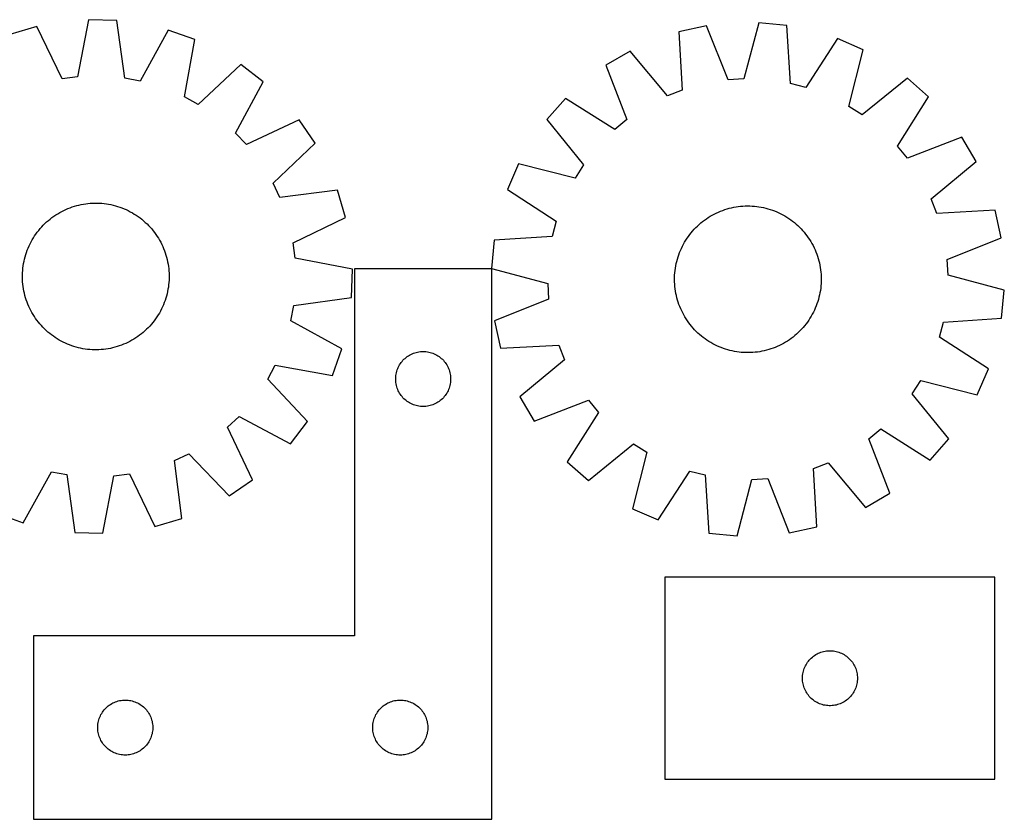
# Model space of a CAD drawing. Header units: millimetres. Extents: x 7 to 1493, y 7 to 443.
# Tile 5 of 5: x 956 to 1493, y 7 to 443. Entities that reach past the tile are written whole.
import ezdxf

# ---------------------------------------------------------------- set-up
doc = ezdxf.new("R2010")
doc.units = ezdxf.units.MM
doc.layers.add('CUT', color=7, linetype='CONTINUOUS', true_color=0x000000)

msp = doc.modelspace()

# ---------------------------------------------------------------- linework, layer by layer
at = {"layer": 'CUT'}
for p, q in [((993.828715, 442.503486), (987.837307, 411.309291)), ((1009.209091, 442.085648), (993.828715, 442.503486)), ((1013.498007, 410.612168), (1009.209091, 442.085648)), ((1359.336528, 440.879657), (1351.173634, 410.182069)), ((1374.649801, 439.384925), (1359.336528, 440.879657)), ((965.530383, 438.80616), (950.773657, 434.45075)), ((979.335225, 410.19845), (965.530383, 438.80616)), ((1037.264941, 436.857349), (1021.927237, 409.041353)), ((1051.763428, 431.707163), (1037.264941, 436.857349)), ((1330.848655, 439.174686), (1315.82297, 435.864199)), ((1315.82297, 435.864199), (1317.545673, 404.146585)), ((1342.614605, 409.66982), (1330.848655, 439.174686)), ((1376.722379, 407.688251), (1374.649801, 439.384925)), ((1046.11659, 400.448757), (1051.763428, 431.707163)), ((1402.270243, 432.203212), (1385.020793, 405.530544)), ((1416.372133, 426.049576), (1402.270243, 432.203212)), ((1289.256257, 425.439439), (1275.988978, 417.647786)), ((1309.563846, 401.014521), (1289.256257, 425.439439)), ((1408.548461, 395.263785), (1416.372133, 426.049576)), ((1076.830494, 418.065021), (1053.647855, 396.350048)), ((1089.02788, 408.686625), (1076.830494, 418.065021)), ((1275.988978, 417.647786), (1287.428648, 388.014887)), ((987.837307, 411.309291), (979.335225, 410.19845)), ((1021.927237, 409.041353), (1013.498007, 410.612168)), ((1073.998039, 380.703083), (1089.02788, 408.686625)), ((1351.173634, 410.182069), (1342.614605, 409.66982)), ((1440.421463, 410.684175), (1415.773953, 390.647333)), ((1451.93158, 400.473996), (1440.421463, 410.684175)), ((1317.545673, 404.146585), (1309.563846, 401.014521)), ((1385.020793, 405.530544), (1376.722379, 407.688251)), ((1053.647855, 396.350048), (1046.11659, 400.448757)), ((1253.943962, 399.523684), (1243.733783, 388.013568)), ((1280.805341, 382.569598), (1253.943962, 399.523684)), ((1434.977493, 373.612616), (1451.93158, 400.473996)), ((1415.773953, 390.647333), (1408.548461, 395.263785)), ((1108.652422, 387.966027), (1079.894127, 374.47769)), ((1117.354742, 375.277442), (1108.652422, 387.966027)), ((1243.733783, 388.013568), (1263.770624, 363.366058)), ((1287.428648, 388.014887), (1280.805341, 382.569598)), ((1079.894127, 374.47769), (1073.998039, 380.703083)), ((1470.055681, 378.428979), (1440.422782, 366.989309)), ((1477.847334, 365.1617), (1470.055681, 378.428979)), ((1094.413123, 353.307989), (1117.354742, 375.277442)), ((1440.422782, 366.989309), (1434.977493, 373.612616)), ((1228.368381, 363.964238), (1222.214745, 349.862347)), ((1259.154172, 356.140566), (1228.368381, 363.964238)), ((1263.770624, 363.366058), (1259.154172, 356.140566)), ((1453.422417, 344.854111), (1477.847334, 365.1617)), ((1098.096885, 345.565297), (1094.413123, 353.307989)), ((1129.615774, 349.506666), (1098.096885, 345.565297)), ((1133.971183, 334.74994), (1129.615774, 349.506666)), ((1222.214745, 349.862347), (1248.887414, 332.612897)), ((1456.55448, 336.872285), (1453.422417, 344.854111)), ((979.132806, 337.975397), (980.254477, 338.541842)), ((980.254477, 338.541842), (981.393387, 339.072776)), ((981.393387, 339.072776), (982.548413, 339.567673)), ((982.548413, 339.567673), (983.718413, 340.026046)), ((983.718413, 340.026046), (984.902234, 340.447442)), ((984.902234, 340.447442), (986.098707, 340.831445)), ((986.098707, 340.831445), (987.306652, 341.177677)), ((987.306652, 341.177677), (988.524876, 341.485796)), ((988.524876, 341.485796), (989.752177, 341.755497)), ((989.752177, 341.755497), (990.987344, 341.986514)), ((990.987344, 341.986514), (992.229158, 342.17862)), ((992.229158, 342.17862), (993.476394, 342.331625)), ((993.476394, 342.331625), (994.72782, 342.445378)), ((994.72782, 342.445378), (995.982202, 342.519766)), ((995.982202, 342.519766), (997.238301, 342.554717)), ((997.238301, 342.554717), (998.494878, 342.550195)), ((998.494878, 342.550195), (999.750693, 342.506206)), ((999.750693, 342.506206), (1001.004507, 342.422792)), ((1001.004507, 342.422792), (1002.255082, 342.300036)), ((1002.255082, 342.300036), (1003.501184, 342.138059)), ((1003.501184, 342.138059), (1004.741583, 341.937021)), ((1004.741583, 341.937021), (1005.975056, 341.697121)), ((1005.975056, 341.697121), (1007.200384, 341.418594)), ((1007.200384, 341.418594), (1008.416359, 341.101717)), ((1008.416359, 341.101717), (1009.621781, 340.746801)), ((1009.621781, 340.746801), (1010.81546, 340.354197)), ((1010.81546, 340.354197), (1011.996218, 339.924292)), ((1011.996218, 339.924292), (1013.162889, 339.457511)), ((1013.162889, 339.457511), (1014.314323, 338.954314)), ((1014.314323, 338.954314), (1015.449383, 338.415198)), ((1015.449383, 338.415198), (1016.566949, 337.840695)), ((1338.509604, 338.124985), (1339.682924, 338.574793)), ((1339.682924, 338.574793), (1340.869794, 338.987525)), ((1340.869794, 338.987525), (1342.069042, 339.362772)), ((1342.069042, 339.362772), (1343.279485, 339.700165)), ((1343.279485, 339.700165), (1344.499929, 339.99937)), ((1344.499929, 339.99937), (1345.729169, 340.260093)), ((1345.729169, 340.260093), (1346.965992, 340.482075)), ((1346.965992, 340.482075), (1348.209177, 340.665099)), ((1348.209177, 340.665099), (1349.457497, 340.808983)), ((1349.457497, 340.808983), (1350.709721, 340.913585)), ((1350.709721, 340.913585), (1351.964613, 340.978802)), ((1351.964613, 340.978802), (1353.220934, 341.00457)), ((1353.220934, 341.00457), (1354.477445, 340.990863)), ((1354.477445, 340.990863), (1355.732905, 340.937696)), ((1355.732905, 340.937696), (1356.986076, 340.845119)), ((1356.986076, 340.845119), (1358.23572, 340.713225)), ((1358.23572, 340.713225), (1359.480605, 340.542144)), ((1359.480605, 340.542144), (1360.719501, 340.332044)), ((1360.719501, 340.332044), (1361.951187, 340.083134)), ((1361.951187, 340.083134), (1363.174447, 339.795658)), ((1363.174447, 339.795658), (1364.388073, 339.4699)), ((1364.388073, 339.4699), (1365.590868, 339.106182)), ((1365.590868, 339.106182), (1366.781645, 338.704863)), ((1366.781645, 338.704863), (1367.959229, 338.266339)), ((1488.272094, 338.594987), (1456.55448, 336.872285)), ((1491.582582, 323.569302), (1488.272094, 338.594987)), ((970.908805, 332.239571), (971.854368, 333.067169)), ((971.854368, 333.067169), (972.825459, 333.864658)), ((972.825459, 333.864658), (973.821122, 334.63125)), ((973.821122, 334.63125), (974.840372, 335.366189)), ((974.840372, 335.366189), (975.882204, 336.068751)), ((975.882204, 336.068751), (976.94559, 336.738241)), ((976.94559, 336.738241), (978.02948, 337.373999)), ((978.02948, 337.373999), (979.132806, 337.975397)), ((1016.566949, 337.840695), (1017.665917, 337.231372)), ((1017.665917, 337.231372), (1018.745204, 336.58783)), ((1018.745204, 336.58783), (1019.803745, 335.910705)), ((1019.803745, 335.910705), (1020.840494, 335.200664)), ((1020.840494, 335.200664), (1021.854429, 334.458408)), ((1021.854429, 334.458408), (1022.844548, 333.684671)), ((1022.844548, 333.684671), (1023.809875, 332.880214)), ((1105.363473, 320.945098), (1133.971183, 334.74994)), ((1328.745223, 332.493194), (1329.746462, 333.252488)), ((1329.746462, 333.252488), (1330.771057, 333.979957)), ((1330.771057, 333.979957), (1331.817997, 334.674885)), ((1331.817997, 334.674885), (1332.886249, 335.336584)), ((1332.886249, 335.336584), (1333.974757, 335.964402)), ((1333.974757, 335.964402), (1335.082449, 336.557719)), ((1335.082449, 336.557719), (1336.208231, 337.11595)), ((1336.208231, 337.11595), (1337.350992, 337.638544)), ((1337.350992, 337.638544), (1338.509604, 338.124985)), ((1367.959229, 338.266339), (1369.122457, 337.791042)), ((1369.122457, 337.791042), (1370.270182, 337.279442)), ((1370.270182, 337.279442), (1371.401271, 336.732044)), ((1371.401271, 336.732044), (1372.514607, 336.149387)), ((1372.514607, 336.149387), (1373.609093, 335.532047)), ((1373.609093, 335.532047), (1374.683647, 334.880633)), ((1374.683647, 334.880633), (1375.73721, 334.195788)), ((1375.73721, 334.195788), (1376.768741, 333.478188)), ((1376.768741, 333.478188), (1377.777223, 332.728541)), ((965.821915, 326.689405), (966.595653, 327.679524)), ((966.595653, 327.679524), (967.400109, 328.644852)), ((967.400109, 328.644852), (968.23449, 329.584434)), ((968.23449, 329.584434), (969.097973, 330.497344)), ((969.097973, 330.497344), (969.989704, 331.382681)), ((969.989704, 331.382681), (970.908805, 332.239571)), ((1023.809875, 332.880214), (1024.749458, 332.045833)), ((1024.749458, 332.045833), (1025.662368, 331.18235)), ((1025.662368, 331.18235), (1026.547705, 330.290619)), ((1026.547705, 330.290619), (1027.404595, 329.371518)), ((1027.404595, 329.371518), (1028.232193, 328.425956)), ((1028.232193, 328.425956), (1029.029681, 327.454864)), ((1248.887414, 332.612897), (1246.729706, 324.314484)), ((1323.281863, 327.313186), (1324.12309, 328.246644)), ((1324.12309, 328.246644), (1324.993222, 329.153218)), ((1324.993222, 329.153218), (1325.891401, 330.032013)), ((1325.891401, 330.032013), (1326.816741, 330.882162)), ((1326.816741, 330.882162), (1327.768328, 331.702825)), ((1327.768328, 331.702825), (1328.745223, 332.493194)), ((1377.777223, 332.728541), (1378.76166, 331.947586)), ((1378.76166, 331.947586), (1379.721081, 331.136095)), ((1379.721081, 331.136095), (1380.654539, 330.294868)), ((1380.654539, 330.294868), (1381.561113, 329.424735)), ((1381.561113, 329.424735), (1382.439908, 328.526556)), ((1382.439908, 328.526556), (1383.290057, 327.601216)), ((962.439628, 321.401925), (963.048951, 322.500894)), ((963.048951, 322.500894), (963.692493, 323.580181)), ((963.692493, 323.580181), (964.369618, 324.638721)), ((964.369618, 324.638721), (965.079659, 325.67547)), ((965.079659, 325.67547), (965.821915, 326.689405)), ((1029.029681, 327.454864), (1029.796273, 326.459202)), ((1029.796273, 326.459202), (1030.531213, 325.439952)), ((1030.531213, 325.439952), (1031.233774, 324.39812)), ((1031.233774, 324.39812), (1031.903264, 323.334733)), ((1031.903264, 323.334733), (1032.539022, 322.250843)), ((1032.539022, 322.250843), (1033.140421, 321.147518)), ((1215.033032, 322.241905), (1213.5383, 306.928633)), ((1246.729706, 324.314484), (1215.033032, 322.241905)), ((1318.88591, 321.201198), (1319.537324, 322.275752)), ((1319.537324, 322.275752), (1320.222169, 323.329314)), ((1320.222169, 323.329314), (1320.939769, 324.360846)), ((1320.939769, 324.360846), (1321.689417, 325.369327)), ((1321.689417, 325.369327), (1322.470371, 326.353765)), ((1322.470371, 326.353765), (1323.281863, 327.313186)), ((1383.290057, 327.601216), (1384.110721, 326.649629)), ((1384.110721, 326.649629), (1384.901089, 325.672734)), ((1384.901089, 325.672734), (1385.660383, 324.671495)), ((1385.660383, 324.671495), (1386.387853, 323.6469)), ((1386.387853, 323.6469), (1387.08278, 322.59996)), ((1387.08278, 322.59996), (1387.744479, 321.531709)), ((1462.077715, 311.803352), (1491.582582, 323.569302)), ((960.356031, 316.831194), (960.822812, 317.997865)), ((960.822812, 317.997865), (961.326009, 319.149299)), ((961.326009, 319.149299), (961.865125, 320.284359)), ((961.865125, 320.284359), (962.439628, 321.401925)), ((1033.140421, 321.147518), (1033.706866, 320.025846)), ((1033.706866, 320.025846), (1034.237799, 318.886936)), ((1034.237799, 318.886936), (1034.732697, 317.731911)), ((1034.732697, 317.731911), (1035.191069, 316.56191)), ((1106.474315, 312.443016), (1105.363473, 320.945098)), ((1316.626915, 316.714562), (1317.138515, 317.862287)), ((1317.138515, 317.862287), (1317.685913, 318.993376)), ((1317.685913, 318.993376), (1318.26857, 320.106712)), ((1318.26857, 320.106712), (1318.88591, 321.201198)), ((1387.744479, 321.531709), (1388.372297, 320.4432)), ((1388.372297, 320.4432), (1388.965614, 319.335508)), ((1388.965614, 319.335508), (1389.523845, 318.209726)), ((1389.523845, 318.209726), (1390.046439, 317.066965)), ((1390.046439, 317.066965), (1390.53288, 315.908353)), ((958.583203, 310.810032), (958.861729, 312.035361)), ((958.861729, 312.035361), (959.178607, 313.251336)), ((959.178607, 313.251336), (959.533523, 314.456758)), ((959.533523, 314.456758), (959.926127, 315.650436)), ((959.926127, 315.650436), (960.356031, 316.831194)), ((1035.191069, 316.56191), (1035.612465, 315.378089)), ((1035.612465, 315.378089), (1035.996469, 314.181616)), ((1035.996469, 314.181616), (1036.342701, 312.973671)), ((1036.342701, 312.973671), (1036.650819, 311.755447)), ((1036.650819, 311.755447), (1036.92052, 310.528146)), ((1137.66851, 306.451608), (1106.474315, 312.443016)), ((1314.6223, 310.766552), (1314.948057, 311.980178)), ((1314.948057, 311.980178), (1315.311775, 313.182973)), ((1315.311775, 313.182973), (1315.713094, 314.37375)), ((1315.713094, 314.37375), (1316.151618, 315.551334)), ((1316.151618, 315.551334), (1316.626915, 316.714562)), ((1390.53288, 315.908353), (1390.982688, 314.735033)), ((1390.982688, 314.735033), (1391.39542, 313.548163)), ((1391.39542, 313.548163), (1391.770667, 312.348915)), ((1391.770667, 312.348915), (1392.10806, 311.138472)), ((1462.589964, 303.244323), (1462.077715, 311.803352)), ((957.857531, 305.839483), (957.980287, 307.090058)), ((957.980287, 307.090058), (958.142264, 308.33616)), ((958.142264, 308.33616), (958.343302, 309.57656)), ((958.343302, 309.57656), (958.583203, 310.810032)), ((1036.92052, 310.528146), (1037.151538, 309.292979)), ((1037.151538, 309.292979), (1037.343644, 308.051165)), ((1037.343644, 308.051165), (1037.496649, 306.803929)), ((1037.496649, 306.803929), (1037.610402, 305.552503)), ((1137.250671, 291.071232), (1137.66851, 306.451608)), ((1213.800688, 306.637026), (1138.800688, 306.637026)), ((1138.800688, 306.637026), (1138.800688, 106.637026)), ((1213.5383, 306.928633), (1244.235888, 298.765739)), ((1213.800688, 6.637026), (1213.800688, 306.637026)), ((1313.704732, 305.827825), (1313.875814, 307.072709)), ((1313.875814, 307.072709), (1314.085913, 308.311606)), ((1314.085913, 308.311606), (1314.334824, 309.543292)), ((1314.334824, 309.543292), (1314.6223, 310.766552)), ((1392.10806, 311.138472), (1392.407265, 309.918028)), ((1392.407265, 309.918028), (1392.667988, 308.688788)), ((1392.667988, 308.688788), (1392.889971, 307.451966)), ((1392.889971, 307.451966), (1393.072994, 306.208781)), ((1393.072994, 306.208781), (1393.216878, 304.96046)), ((957.725606, 302.073277), (957.730128, 303.329854)), ((957.760557, 300.817178), (957.725606, 302.073277)), ((957.730128, 303.329854), (957.774117, 304.58567)), ((957.834945, 299.562796), (957.760557, 300.817178)), ((957.774117, 304.58567), (957.857531, 305.839483)), ((1037.610402, 305.552503), (1037.68479, 304.298122)), ((1037.715219, 301.785445), (1037.67123, 300.52963)), ((1037.68479, 304.298122), (1037.719741, 303.042022)), ((1037.719741, 303.042022), (1037.715219, 301.785445)), ((1313.413387, 300.813039), (1313.427094, 302.06955)), ((1313.439155, 299.556718), (1313.413387, 300.813039)), ((1313.427094, 302.06955), (1313.480262, 303.32501)), ((1313.480262, 303.32501), (1313.572838, 304.57818)), ((1313.572838, 304.57818), (1313.704732, 305.827825)), ((1393.216878, 304.96046), (1393.32148, 303.708236)), ((1393.32148, 303.708236), (1393.386697, 302.453344)), ((1393.386697, 302.453344), (1393.412465, 301.197023)), ((1393.412465, 301.197023), (1393.398759, 299.940512)), ((1493.287552, 295.081429), (1462.589964, 303.244323)), ((957.948698, 298.31137), (957.834945, 299.562796)), ((958.101703, 297.064135), (957.948698, 298.31137)), ((958.293809, 295.822321), (958.101703, 297.064135)), ((958.524827, 294.587154), (958.293809, 295.822321)), ((1037.102045, 295.53874), (1036.862144, 294.305267)), ((1037.303083, 296.779139), (1037.102045, 295.53874)), ((1037.46506, 298.025241), (1037.303083, 296.779139)), ((1037.587816, 299.275816), (1037.46506, 298.025241)), ((1037.67123, 300.52963), (1037.587816, 299.275816)), ((1244.235888, 298.765739), (1244.748138, 290.20671)), ((1313.504372, 298.301826), (1313.439155, 299.556718)), ((1313.608974, 297.049602), (1313.504372, 298.301826)), ((1313.752858, 295.801281), (1313.608974, 297.049602)), ((1313.935882, 294.558096), (1313.752858, 295.801281)), ((1393.12112, 296.182237), (1392.950039, 294.937353)), ((1393.253014, 297.431882), (1393.12112, 296.182237)), ((1393.345591, 298.685052), (1393.253014, 297.431882)), ((1393.398759, 299.940512), (1393.345591, 298.685052)), ((958.794528, 293.359853), (958.524827, 294.587154)), ((959.102646, 292.141629), (958.794528, 293.359853)), ((959.448878, 290.933684), (959.102646, 292.141629)), ((959.832881, 289.737211), (959.448878, 290.933684)), ((1035.911824, 290.658542), (1035.51922, 289.464863)), ((1036.26674, 291.863964), (1035.911824, 290.658542)), ((1036.583618, 293.079939), (1036.26674, 291.863964)), ((1036.862144, 294.305267), (1036.583618, 293.079939)), ((1105.777191, 286.782316), (1137.250671, 291.071232)), ((1244.748138, 290.20671), (1215.243271, 278.44076)), ((1314.157864, 293.321274), (1313.935882, 294.558096)), ((1314.418587, 292.092034), (1314.157864, 293.321274)), ((1314.717792, 290.87159), (1314.418587, 292.092034)), ((1315.055185, 289.661147), (1314.717792, 290.87159)), ((1391.877795, 290.029884), (1391.514077, 288.827089)), ((1392.203553, 291.24351), (1391.877795, 290.029884)), ((1392.491029, 292.46677), (1392.203553, 291.24351)), ((1392.739939, 293.698456), (1392.491029, 292.46677)), ((1392.950039, 294.937353), (1392.739939, 293.698456)), ((1491.792821, 279.768157), (1493.287552, 295.081429)), ((960.254277, 288.55339), (959.832881, 289.737211)), ((960.71265, 287.383389), (960.254277, 288.55339)), ((961.207548, 286.228364), (960.71265, 287.383389)), ((961.738481, 285.089453), (961.207548, 286.228364)), ((962.304926, 283.967782), (961.738481, 285.089453)), ((1033.580222, 284.830941), (1033.005719, 283.713375)), ((1034.119338, 285.966), (1033.580222, 284.830941)), ((1034.622534, 287.117434), (1034.119338, 285.966)), ((1035.089315, 288.284106), (1034.622534, 287.117434)), ((1035.51922, 289.464863), (1035.089315, 288.284106)), ((1104.206377, 278.353086), (1105.777191, 286.782316)), ((1315.430432, 288.461899), (1315.055185, 289.661147)), ((1315.843164, 287.275029), (1315.430432, 288.461899)), ((1316.292972, 286.101709), (1315.843164, 287.275029)), ((1316.779413, 284.943097), (1316.292972, 286.101709)), ((1317.302007, 283.800336), (1316.779413, 284.943097)), ((1390.198937, 285.2955), (1389.687338, 284.147775)), ((1390.674234, 286.458728), (1390.198937, 285.2955)), ((1391.112758, 287.636312), (1390.674234, 286.458728)), ((1391.514077, 288.827089), (1391.112758, 287.636312)), ((962.906325, 282.864457), (962.304926, 283.967782)), ((963.542082, 281.780566), (962.906325, 282.864457)), ((964.211572, 280.71718), (963.542082, 281.780566)), ((964.914134, 279.675348), (964.211572, 280.71718)), ((965.649073, 278.656098), (964.914134, 279.675348)), ((1030.365688, 279.439829), (1029.623432, 278.425895)), ((1031.075729, 280.476578), (1030.365688, 279.439829)), ((1031.752854, 281.535119), (1031.075729, 280.476578)), ((1032.396396, 282.614406), (1031.752854, 281.535119)), ((1033.005719, 283.713375), (1032.396396, 282.614406)), ((1317.860238, 282.674554), (1317.302007, 283.800336)), ((1318.453556, 281.566862), (1317.860238, 282.674554)), ((1319.081373, 280.478353), (1318.453556, 281.566862)), ((1319.743073, 279.410102), (1319.081373, 280.478353)), ((1320.438, 278.363162), (1319.743073, 279.410102)), ((1387.288529, 279.73431), (1386.603683, 278.680748)), ((1387.939942, 280.808864), (1387.288529, 279.73431)), ((1388.557282, 281.90335), (1387.939942, 280.808864)), ((1389.139939, 283.016686), (1388.557282, 281.90335)), ((1389.687338, 284.147775), (1389.139939, 283.016686)), ((1460.096146, 277.695578), (1491.792821, 279.768157)), ((966.415666, 277.660436), (965.649073, 278.656098)), ((967.213154, 276.689344), (966.415666, 277.660436)), ((968.040752, 275.743781), (967.213154, 276.689344)), ((968.897642, 274.824681), (968.040752, 275.743781)), ((969.782979, 273.932949), (968.897642, 274.824681)), ((970.695889, 273.069467), (969.782979, 273.932949)), ((1026.347374, 274.617956), (1025.455642, 273.732619)), ((1027.210856, 275.530866), (1026.347374, 274.617956)), ((1028.045238, 276.470448), (1027.210856, 275.530866)), ((1028.849694, 277.435775), (1028.045238, 276.470448)), ((1029.623432, 278.425895), (1028.849694, 277.435775)), ((1132.022372, 263.015383), (1104.206377, 278.353086)), ((1215.243271, 278.44076), (1218.553758, 263.415074)), ((1321.165469, 277.338567), (1320.438, 278.363162)), ((1321.924763, 276.337328), (1321.165469, 277.338567)), ((1322.715132, 275.360433), (1321.924763, 276.337328)), ((1323.535796, 274.408846), (1322.715132, 275.360433)), ((1324.385944, 273.483506), (1323.535796, 274.408846)), ((1383.54399, 274.696876), (1382.702763, 273.763418)), ((1384.355481, 275.656297), (1383.54399, 274.696876)), ((1385.136436, 276.640735), (1384.355481, 275.656297)), ((1385.886083, 277.649216), (1385.136436, 276.640735)), ((1386.603683, 278.680748), (1385.886083, 277.649216)), ((1457.938439, 269.397165), (1460.096146, 277.695578)), ((971.635472, 272.235086), (970.695889, 273.069467)), ((972.600799, 271.430629), (971.635472, 272.235086)), ((973.590918, 270.656891), (972.600799, 271.430629)), ((974.604853, 269.914636), (973.590918, 270.656891)), ((975.641602, 269.204595), (974.604853, 269.914636)), ((976.700142, 268.527469), (975.641602, 269.204595)), ((1019.563143, 269.046549), (1018.499757, 268.377059)), ((1020.604975, 269.74911), (1019.563143, 269.046549)), ((1021.624225, 270.48405), (1020.604975, 269.74911)), ((1022.619887, 271.250642), (1021.624225, 270.48405)), ((1023.590979, 272.048131), (1022.619887, 271.250642)), ((1024.536542, 272.875728), (1023.590979, 272.048131)), ((1025.455642, 273.732619), (1024.536542, 272.875728)), ((1325.264739, 272.585327), (1324.385944, 273.483506)), ((1326.171313, 271.715194), (1325.264739, 272.585327)), ((1327.104771, 270.873967), (1326.171313, 271.715194)), ((1328.064193, 270.062476), (1327.104771, 270.873967)), ((1329.04863, 269.281521), (1328.064193, 270.062476)), ((1330.057112, 268.531874), (1329.04863, 269.281521)), ((1377.07939, 268.757574), (1376.054795, 268.030105)), ((1378.080629, 269.516868), (1377.07939, 268.757574)), ((1379.057524, 270.307237), (1378.080629, 269.516868)), ((1380.009111, 271.1279), (1379.057524, 270.307237)), ((1380.934451, 271.978049), (1380.009111, 271.1279)), ((1381.83263, 272.856844), (1380.934451, 271.978049)), ((1382.702763, 273.763418), (1381.83263, 272.856844)), ((1484.611107, 252.147715), (1457.938439, 269.397165)), ((977.77943, 267.883927), (976.700142, 268.527469)), ((978.878398, 267.274604), (977.77943, 267.883927)), ((979.995964, 266.700101), (978.878398, 267.274604)), ((981.131024, 266.160986), (979.995964, 266.700101)), ((982.282458, 265.657789), (981.131024, 266.160986)), ((983.449129, 265.191008), (982.282458, 265.657789)), ((984.629887, 264.761103), (983.449129, 265.191008)), ((985.823566, 264.368499), (984.629887, 264.761103)), ((987.028987, 264.013583), (985.823566, 264.368499)), ((988.244962, 263.696706), (987.028987, 264.013583)), ((989.470291, 263.418179), (988.244962, 263.696706)), ((990.703763, 263.178278), (989.470291, 263.418179)), ((991.944163, 262.97724), (990.703763, 263.178278)), ((1005.69317, 263.359803), (1004.458002, 263.128786)), ((1006.920471, 263.629504), (1005.69317, 263.359803)), ((1008.138695, 263.937623), (1006.920471, 263.629504)), ((1009.346639, 264.283854), (1008.138695, 263.937623)), ((1010.543113, 264.667858), (1009.346639, 264.283854)), ((1011.726934, 265.089254), (1010.543113, 264.667858)), ((1012.896934, 265.547627), (1011.726934, 265.089254)), ((1014.05196, 266.042524), (1012.896934, 265.547627)), ((1015.19087, 266.573457), (1014.05196, 266.042524)), ((1016.312541, 267.139903), (1015.19087, 266.573457)), ((1017.415866, 267.741301), (1016.312541, 267.139903)), ((1018.499757, 268.377059), (1017.415866, 267.741301)), ((1218.553758, 263.415074), (1250.271372, 265.137777)), ((1250.271372, 265.137777), (1253.403436, 257.155951)), ((1331.088643, 267.814274), (1330.057112, 268.531874)), ((1332.142205, 267.129429), (1331.088643, 267.814274)), ((1333.21676, 266.478015), (1332.142205, 267.129429)), ((1334.311245, 265.860675), (1333.21676, 266.478015)), ((1335.424581, 265.278018), (1334.311245, 265.860675)), ((1336.55567, 264.73062), (1335.424581, 265.278018)), ((1337.703395, 264.21902), (1336.55567, 264.73062)), ((1338.866623, 263.743723), (1337.703395, 264.21902)), ((1340.044207, 263.305199), (1338.866623, 263.743723)), ((1341.234984, 262.90388), (1340.044207, 263.305199)), ((1367.142928, 263.435269), (1365.956059, 263.022537)), ((1368.316248, 263.885077), (1367.142928, 263.435269)), ((1369.47486, 264.371518), (1368.316248, 263.885077)), ((1370.617621, 264.894112), (1369.47486, 264.371518)), ((1371.743403, 265.452343), (1370.617621, 264.894112)), ((1372.851095, 266.04566), (1371.743403, 265.452343)), ((1373.939604, 266.673478), (1372.851095, 266.04566)), ((1375.007855, 267.335177), (1373.939604, 266.673478)), ((1376.054795, 268.030105), (1375.007855, 267.335177)), ((993.190265, 262.815264), (991.944163, 262.97724)), ((994.44084, 262.692508), (993.190265, 262.815264)), ((995.694654, 262.609094), (994.44084, 262.692508)), ((996.950469, 262.565104), (995.694654, 262.609094)), ((998.207046, 262.560583), (996.950469, 262.565104)), ((999.463145, 262.595533), (998.207046, 262.560583)), ((1000.717527, 262.669922), (999.463145, 262.595533)), ((1001.968953, 262.783675), (1000.717527, 262.669922)), ((1003.216188, 262.936679), (1001.968953, 262.783675)), ((1004.458002, 263.128786), (1003.216188, 262.936679)), ((1126.872187, 248.516895), (1132.022372, 263.015383)), ((1165.831525, 257.379309), (1166.398406, 257.904005)), ((1166.398406, 257.904005), (1166.991545, 258.398823)), ((1166.991545, 258.398823), (1167.609371, 258.862451)), ((1167.609371, 258.862451), (1168.250245, 259.293659)), ((1168.250245, 259.293659), (1168.912467, 259.691305)), ((1168.912467, 259.691305), (1169.594281, 260.054332)), ((1169.594281, 260.054332), (1170.293879, 260.381779)), ((1170.293879, 260.381779), (1171.009406, 260.672778)), ((1171.009406, 260.672778), (1171.738965, 260.926557)), ((1171.738965, 260.926557), (1172.480621, 261.142442)), ((1172.480621, 261.142442), (1173.232407, 261.319861)), ((1173.232407, 261.319861), (1173.992329, 261.458344)), ((1173.992329, 261.458344), (1174.758373, 261.557524)), ((1174.758373, 261.557524), (1175.528506, 261.617137)), ((1175.528506, 261.617137), (1176.300688, 261.637026)), ((1176.300688, 261.637026), (1177.072869, 261.617137)), ((1177.072869, 261.617137), (1177.843003, 261.557524)), ((1177.843003, 261.557524), (1178.609046, 261.458344)), ((1178.609046, 261.458344), (1179.368969, 261.319861)), ((1179.368969, 261.319861), (1180.120755, 261.142442)), ((1180.120755, 261.142442), (1180.86241, 260.926557)), ((1180.86241, 260.926557), (1181.591969, 260.672778)), ((1181.591969, 260.672778), (1182.307496, 260.381779)), ((1182.307496, 260.381779), (1183.007095, 260.054332)), ((1183.007095, 260.054332), (1183.688909, 259.691305)), ((1183.688909, 259.691305), (1184.351131, 259.293659)), ((1184.351131, 259.293659), (1184.992004, 258.862451)), ((1184.992004, 258.862451), (1185.60983, 258.398823)), ((1185.60983, 258.398823), (1186.20297, 257.904005)), ((1186.20297, 257.904005), (1186.76985, 257.379309)), ((1342.437779, 262.540162), (1341.234984, 262.90388)), ((1343.651405, 262.214404), (1342.437779, 262.540162)), ((1344.874665, 261.926928), (1343.651405, 262.214404)), ((1346.106351, 261.678018), (1344.874665, 261.926928)), ((1347.345248, 261.467918), (1346.106351, 261.678018)), ((1348.590133, 261.296837), (1347.345248, 261.467918)), ((1349.839777, 261.164943), (1348.590133, 261.296837)), ((1351.092947, 261.072366), (1349.839777, 261.164943)), ((1352.348407, 261.019198), (1351.092947, 261.072366)), ((1353.604918, 261.005492), (1352.348407, 261.019198)), ((1354.861239, 261.03126), (1353.604918, 261.005492)), ((1356.116131, 261.096477), (1354.861239, 261.03126)), ((1357.368355, 261.201079), (1356.116131, 261.096477)), ((1358.616676, 261.344963), (1357.368355, 261.201079)), ((1359.859861, 261.527987), (1358.616676, 261.344963)), ((1361.096684, 261.749969), (1359.859861, 261.527987)), ((1362.325923, 262.010692), (1361.096684, 261.749969)), ((1363.546367, 262.309897), (1362.325923, 262.010692)), ((1364.75681, 262.64729), (1363.546367, 262.309897)), ((1365.956059, 263.022537), (1364.75681, 262.64729)), ((1091.515072, 246.632468), (1095.613781, 254.163733)), ((1095.613781, 254.163733), (1126.872187, 248.516895)), ((1162.405828, 252.287944), (1162.715154, 252.995742)), ((1162.715154, 252.995742), (1163.060506, 253.686677)), ((1163.060506, 253.686677), (1163.440968, 254.358918)), ((1163.440968, 254.358918), (1163.855533, 255.010682)), ((1163.855533, 255.010682), (1164.303099, 255.64024)), ((1164.303099, 255.64024), (1164.782481, 256.245924)), ((1164.782481, 256.245924), (1165.292407, 256.826126)), ((1165.292407, 256.826126), (1165.831525, 257.379309)), ((1186.76985, 257.379309), (1187.308968, 256.826126)), ((1187.308968, 256.826126), (1187.818894, 256.245924)), ((1187.818894, 256.245924), (1188.298276, 255.64024)), ((1188.298276, 255.64024), (1188.745843, 255.010682)), ((1188.745843, 255.010682), (1189.160407, 254.358918)), ((1189.160407, 254.358918), (1189.54087, 253.686677)), ((1189.54087, 253.686677), (1189.886222, 252.995742)), ((1189.886222, 252.995742), (1190.195547, 252.287944)), ((1253.403436, 257.155951), (1228.978518, 236.848362)), ((1161.305661, 247.023245), (1161.345425, 247.794658)), ((1161.345425, 247.794658), (1161.424848, 248.563001)), ((1161.424848, 248.563001), (1161.543718, 249.326237)), ((1161.543718, 249.326237), (1161.701722, 250.082342)), ((1161.701722, 250.082342), (1161.89844, 250.82931)), ((1161.89844, 250.82931), (1162.133349, 251.565162)), ((1162.133349, 251.565162), (1162.405828, 252.287944)), ((1190.195547, 252.287944), (1190.468026, 251.565162)), ((1190.468026, 251.565162), (1190.702936, 250.82931)), ((1190.702936, 250.82931), (1190.899653, 250.082342)), ((1190.899653, 250.082342), (1191.057657, 249.326237)), ((1191.057657, 249.326237), (1191.176528, 248.563001)), ((1191.176528, 248.563001), (1191.255951, 247.794658)), ((1191.255951, 247.794658), (1191.295715, 247.023245)), ((1478.457471, 238.045824), (1484.611107, 252.147715)), ((1113.230044, 223.44983), (1091.515072, 246.632468)), ((1161.305661, 246.250807), (1161.305661, 247.023245)), ((1161.345425, 245.479394), (1161.305661, 246.250807)), ((1161.424848, 244.711051), (1161.345425, 245.479394)), ((1161.543718, 243.947815), (1161.424848, 244.711051)), ((1161.701722, 243.19171), (1161.543718, 243.947815)), ((1161.89844, 242.444741), (1161.701722, 243.19171)), ((1162.133349, 241.70889), (1161.89844, 242.444741)), ((1162.405828, 240.986108), (1162.133349, 241.70889)), ((1190.468026, 241.70889), (1190.195547, 240.986108)), ((1190.702936, 242.444741), (1190.468026, 241.70889)), ((1190.899653, 243.19171), (1190.702936, 242.444741)), ((1191.057657, 243.947815), (1190.899653, 243.19171)), ((1191.176528, 244.711051), (1191.057657, 243.947815)), ((1191.255951, 245.479394), (1191.176528, 244.711051)), ((1191.295715, 246.250807), (1191.255951, 245.479394)), ((1191.295715, 247.023245), (1191.295715, 246.250807)), ((1443.055228, 238.644004), (1447.671681, 245.869496)), ((1447.671681, 245.869496), (1478.457471, 238.045824)), ((1162.715154, 240.27831), (1162.405828, 240.986108)), ((1163.060506, 239.587375), (1162.715154, 240.27831)), ((1163.440968, 238.915134), (1163.060506, 239.587375)), ((1163.855533, 238.26337), (1163.440968, 238.915134)), ((1164.303099, 237.633812), (1163.855533, 238.26337)), ((1164.782481, 237.028128), (1164.303099, 237.633812)), ((1165.292407, 236.447926), (1164.782481, 237.028128)), ((1165.831525, 235.894743), (1165.292407, 236.447926)), ((1187.308968, 236.447926), (1186.76985, 235.894743)), ((1187.818894, 237.028128), (1187.308968, 236.447926)), ((1188.298276, 237.633812), (1187.818894, 237.028128)), ((1188.745843, 238.26337), (1188.298276, 237.633812)), ((1189.160407, 238.915134), (1188.745843, 238.26337)), ((1189.54087, 239.587375), (1189.160407, 238.915134)), ((1189.886222, 240.27831), (1189.54087, 239.587375)), ((1190.195547, 240.986108), (1189.886222, 240.27831)), ((1228.978518, 236.848362), (1236.770171, 223.581083)), ((1463.09207, 213.996494), (1443.055228, 238.644004)), ((1166.398406, 235.370047), (1165.831525, 235.894743)), ((1166.991545, 234.875229), (1166.398406, 235.370047)), ((1167.609371, 234.411601), (1166.991545, 234.875229)), ((1168.250245, 233.980393), (1167.609371, 234.411601)), ((1168.912467, 233.582747), (1168.250245, 233.980393)), ((1169.594281, 233.21972), (1168.912467, 233.582747)), ((1170.293879, 232.892272), (1169.594281, 233.21972)), ((1171.009406, 232.601274), (1170.293879, 232.892272)), ((1171.738965, 232.347495), (1171.009406, 232.601274)), ((1172.480621, 232.13161), (1171.738965, 232.347495)), ((1173.232407, 231.954191), (1172.480621, 232.13161)), ((1173.992329, 231.815707), (1173.232407, 231.954191)), ((1174.758373, 231.716528), (1173.992329, 231.815707)), ((1175.528506, 231.656915), (1174.758373, 231.716528)), ((1176.300688, 231.637026), (1175.528506, 231.656915)), ((1177.072869, 231.656915), (1176.300688, 231.637026)), ((1177.843003, 231.716528), (1177.072869, 231.656915)), ((1178.609046, 231.815707), (1177.843003, 231.716528)), ((1179.368969, 231.954191), (1178.609046, 231.815707)), ((1180.120755, 232.13161), (1179.368969, 231.954191)), ((1180.86241, 232.347495), (1180.120755, 232.13161)), ((1181.591969, 232.601274), (1180.86241, 232.347495)), ((1182.307496, 232.892272), (1181.591969, 232.601274)), ((1183.007095, 233.21972), (1182.307496, 232.892272)), ((1183.688909, 233.582747), (1183.007095, 233.21972)), ((1184.351131, 233.980393), (1183.688909, 233.582747)), ((1184.992004, 234.411601), (1184.351131, 233.980393)), ((1185.60983, 234.875229), (1184.992004, 234.411601)), ((1186.20297, 235.370047), (1185.60983, 234.875229)), ((1186.76985, 235.894743), (1186.20297, 235.370047)), ((1236.770171, 223.581083), (1266.40307, 235.020753)), ((1266.40307, 235.020753), (1271.848359, 228.397446)), ((1069.642714, 220.386196), (1075.868106, 226.282285)), ((1075.868106, 226.282285), (1103.851648, 211.252443)), ((1271.848359, 228.397446), (1254.894273, 201.536066)), ((1083.131051, 191.627901), (1069.642714, 220.386196)), ((1103.851648, 211.252443), (1113.230044, 223.44983)), ((1419.397204, 213.995175), (1426.020512, 219.440464)), ((1426.020512, 219.440464), (1452.881891, 202.486378)), ((1266.40439, 191.325887), (1291.051899, 211.362729)), ((1291.051899, 211.362729), (1298.277391, 206.746277)), ((1430.836874, 184.362276), (1419.397204, 213.995175)), ((1452.881891, 202.486378), (1463.09207, 213.996494)), ((1040.730321, 202.183439), (1048.473012, 205.8672)), ((1048.473012, 205.8672), (1070.442466, 182.925582)), ((1298.277391, 206.746277), (1290.453719, 175.960486)), ((1044.67169, 170.66455), (1040.730321, 202.183439)), ((1254.894273, 201.536066), (1266.40439, 191.325887)), ((1389.28018, 197.863477), (1397.262006, 200.99554)), ((1397.262006, 200.99554), (1417.569595, 176.570623)), ((958.180406, 168.257951), (973.51811, 196.073946)), ((973.51811, 196.073946), (981.947339, 194.503132)), ((981.947339, 194.503132), (986.236256, 163.029652)), ((1001.616632, 162.611814), (1007.608039, 193.806008)), ((1007.608039, 193.806008), (1016.110122, 194.91685)), ((1016.110122, 194.91685), (1029.914964, 166.30914)), ((1304.55561, 169.80685), (1321.80506, 196.479518)), ((1321.80506, 196.479518), (1330.103473, 194.321811)), ((1330.103473, 194.321811), (1332.176052, 162.625137)), ((1391.002883, 166.145863), (1389.28018, 197.863477)), ((1070.442466, 182.925582), (1083.131051, 191.627901)), ((1347.489325, 161.130405), (1355.652219, 191.827993)), ((1355.652219, 191.827993), (1364.211247, 192.340242)), ((1364.211247, 192.340242), (1375.977197, 162.835376)), ((1417.569595, 176.570623), (1430.836874, 184.362276)), ((943.681919, 173.408136), (958.180406, 168.257951)), ((1290.453719, 175.960486), (1304.55561, 169.80685)), ((1029.914964, 166.30914), (1044.67169, 170.66455)), ((986.236256, 163.029652), (1001.616632, 162.611814)), ((1332.176052, 162.625137), (1347.489325, 161.130405)), ((1375.977197, 162.835376), (1391.002883, 166.145863)), ((1488.184798, 138.538392), (1308.184798, 138.538392)), ((1308.184798, 138.538392), (1308.184798, 28.538392)), ((1488.184798, 28.538392), (1488.184798, 138.538392)), ((1138.800688, 106.637026), (963.800688, 106.637026)), ((963.800688, 106.637026), (963.800688, 6.637026)), ((1390.462906, 96.398111), (1391.135147, 96.778574)), ((1391.135147, 96.778574), (1391.826082, 97.123926)), ((1391.826082, 97.123926), (1392.533879, 97.433252)), ((1392.533879, 97.433252), (1393.256662, 97.70573)), ((1393.256662, 97.70573), (1393.992513, 97.94064)), ((1393.992513, 97.94064), (1394.739482, 98.137358)), ((1394.739482, 98.137358), (1395.495586, 98.295361)), ((1395.495586, 98.295361), (1396.258823, 98.414232)), ((1396.258823, 98.414232), (1397.027166, 98.493655)), ((1397.027166, 98.493655), (1397.798579, 98.533419)), ((1397.798579, 98.533419), (1398.571017, 98.533419)), ((1398.571017, 98.533419), (1399.34243, 98.493655)), ((1399.34243, 98.493655), (1400.110773, 98.414232)), ((1400.110773, 98.414232), (1400.874009, 98.295361)), ((1400.874009, 98.295361), (1401.630114, 98.137358)), ((1401.630114, 98.137358), (1402.377082, 97.94064)), ((1402.377082, 97.94064), (1403.112934, 97.70573)), ((1403.112934, 97.70573), (1403.835716, 97.433252)), ((1403.835716, 97.433252), (1404.543514, 97.123926)), ((1404.543514, 97.123926), (1405.234449, 96.778574)), ((1405.234449, 96.778574), (1405.90669, 96.398111)), ((1385.130519, 90.926613), (1385.528164, 91.588835)), ((1385.528164, 91.588835), (1385.959373, 92.229709)), ((1385.959373, 92.229709), (1386.423001, 92.847534)), ((1386.423001, 92.847534), (1386.917819, 93.440674)), ((1386.917819, 93.440674), (1387.442515, 94.007554)), ((1387.442515, 94.007554), (1387.995698, 94.546673)), ((1387.995698, 94.546673), (1388.5759, 95.056599)), ((1388.5759, 95.056599), (1389.181584, 95.535981)), ((1389.181584, 95.535981), (1389.811142, 95.983547)), ((1389.811142, 95.983547), (1390.462906, 96.398111)), ((1405.90669, 96.398111), (1406.558454, 95.983547)), ((1406.558454, 95.983547), (1407.188012, 95.535981)), ((1407.188012, 95.535981), (1407.793696, 95.056599)), ((1407.793696, 95.056599), (1408.373898, 94.546673)), ((1408.373898, 94.546673), (1408.927081, 94.007554)), ((1408.927081, 94.007554), (1409.451777, 93.440674)), ((1409.451777, 93.440674), (1409.946595, 92.847534)), ((1409.946595, 92.847534), (1410.410223, 92.229709)), ((1410.410223, 92.229709), (1410.841431, 91.588835)), ((1410.841431, 91.588835), (1411.239076, 90.926613)), ((1383.363479, 85.846751), (1383.501963, 86.606673)), ((1383.501963, 86.606673), (1383.679382, 87.358459)), ((1383.679382, 87.358459), (1383.895267, 88.100115)), ((1383.895267, 88.100115), (1384.149046, 88.829673)), ((1384.149046, 88.829673), (1384.440044, 89.545201)), ((1384.440044, 89.545201), (1384.767492, 90.244799)), ((1384.767492, 90.244799), (1385.130519, 90.926613)), ((1411.239076, 90.926613), (1411.602104, 90.244799)), ((1411.602104, 90.244799), (1411.929551, 89.545201)), ((1411.929551, 89.545201), (1412.22055, 88.829673)), ((1412.22055, 88.829673), (1412.474329, 88.100115)), ((1412.474329, 88.100115), (1412.690214, 87.358459)), ((1412.690214, 87.358459), (1412.867633, 86.606673)), ((1412.867633, 86.606673), (1413.006116, 85.846751)), ((1383.184798, 83.538392), (1383.204687, 84.310573)), ((1383.204687, 82.766211), (1383.184798, 83.538392)), ((1383.204687, 84.310573), (1383.2643, 85.080707)), ((1383.2643, 81.996077), (1383.204687, 82.766211)), ((1383.2643, 85.080707), (1383.363479, 85.846751)), ((1383.363479, 81.230033), (1383.2643, 81.996077)), ((1383.501963, 80.470111), (1383.363479, 81.230033)), ((1413.006116, 81.230033), (1412.867633, 80.470111)), ((1413.006116, 85.846751), (1413.105296, 85.080707)), ((1413.105296, 81.996077), (1413.006116, 81.230033)), ((1413.105296, 85.080707), (1413.164909, 84.310573)), ((1413.164909, 82.766211), (1413.105296, 81.996077)), ((1413.164909, 84.310573), (1413.184798, 83.538392)), ((1413.184798, 83.538392), (1413.164909, 82.766211)), ((1383.679382, 79.718325), (1383.501963, 80.470111)), ((1383.895267, 78.97667), (1383.679382, 79.718325)), ((1384.149046, 78.247111), (1383.895267, 78.97667)), ((1384.440044, 77.531583), (1384.149046, 78.247111)), ((1384.767492, 76.831985), (1384.440044, 77.531583)), ((1385.130519, 76.150171), (1384.767492, 76.831985)), ((1385.528164, 75.487949), (1385.130519, 76.150171)), ((1385.959373, 74.847076), (1385.528164, 75.487949)), ((1410.841431, 75.487949), (1410.410223, 74.847076)), ((1411.239076, 76.150171), (1410.841431, 75.487949)), ((1411.602104, 76.831985), (1411.239076, 76.150171)), ((1411.929551, 77.531583), (1411.602104, 76.831985)), ((1412.22055, 78.247111), (1411.929551, 77.531583)), ((1412.474329, 78.97667), (1412.22055, 78.247111)), ((1412.690214, 79.718325), (1412.474329, 78.97667)), ((1412.867633, 80.470111), (1412.690214, 79.718325)), ((1006.412467, 69.691305), (1007.094281, 70.054332)), ((1007.094281, 70.054332), (1007.793879, 70.381779)), ((1007.793879, 70.381779), (1008.509406, 70.672778)), ((1008.509406, 70.672778), (1009.238965, 70.926557)), ((1009.238965, 70.926557), (1009.980621, 71.142442)), ((1009.980621, 71.142442), (1010.732407, 71.319861)), ((1010.732407, 71.319861), (1011.492329, 71.458344)), ((1011.492329, 71.458344), (1012.258373, 71.557524)), ((1012.258373, 71.557524), (1013.028506, 71.617137)), ((1013.028506, 71.617137), (1013.800688, 71.637026)), ((1013.800688, 71.637026), (1014.572869, 71.617137)), ((1014.572869, 71.617137), (1015.343003, 71.557524)), ((1015.343003, 71.557524), (1016.109046, 71.458344)), ((1016.109046, 71.458344), (1016.868969, 71.319861)), ((1016.868969, 71.319861), (1017.620755, 71.142442)), ((1017.620755, 71.142442), (1018.36241, 70.926557)), ((1018.36241, 70.926557), (1019.091969, 70.672778)), ((1019.091969, 70.672778), (1019.807496, 70.381779)), ((1019.807496, 70.381779), (1020.507095, 70.054332)), ((1020.507095, 70.054332), (1021.188909, 69.691305)), ((1156.412467, 69.691305), (1157.094281, 70.054332)), ((1157.094281, 70.054332), (1157.793879, 70.381779)), ((1157.793879, 70.381779), (1158.509406, 70.672778)), ((1158.509406, 70.672778), (1159.238965, 70.926557)), ((1159.238965, 70.926557), (1159.980621, 71.142442)), ((1159.980621, 71.142442), (1160.732407, 71.319861)), ((1160.732407, 71.319861), (1161.492329, 71.458344)), ((1161.492329, 71.458344), (1162.258373, 71.557524)), ((1162.258373, 71.557524), (1163.028506, 71.617137)), ((1163.028506, 71.617137), (1163.800688, 71.637026)), ((1163.800688, 71.637026), (1164.572869, 71.617137)), ((1164.572869, 71.617137), (1165.343003, 71.557524)), ((1165.343003, 71.557524), (1166.109046, 71.458344)), ((1166.109046, 71.458344), (1166.868969, 71.319861)), ((1166.868969, 71.319861), (1167.620755, 71.142442)), ((1167.620755, 71.142442), (1168.36241, 70.926557)), ((1168.36241, 70.926557), (1169.091969, 70.672778)), ((1169.091969, 70.672778), (1169.807496, 70.381779)), ((1169.807496, 70.381779), (1170.507095, 70.054332)), ((1170.507095, 70.054332), (1171.188909, 69.691305)), ((1386.423001, 74.22925), (1385.959373, 74.847076)), ((1386.917819, 73.63611), (1386.423001, 74.22925)), ((1387.442515, 73.06923), (1386.917819, 73.63611)), ((1387.995698, 72.530112), (1387.442515, 73.06923)), ((1388.5759, 72.020185), (1387.995698, 72.530112)), ((1389.181584, 71.540803), (1388.5759, 72.020185)), ((1389.811142, 71.093237), (1389.181584, 71.540803)), ((1390.462906, 70.678673), (1389.811142, 71.093237)), ((1391.135147, 70.29821), (1390.462906, 70.678673)), ((1391.826082, 69.952858), (1391.135147, 70.29821)), ((1392.533879, 69.643533), (1391.826082, 69.952858)), ((1404.543514, 69.952858), (1403.835716, 69.643533)), ((1405.234449, 70.29821), (1404.543514, 69.952858)), ((1405.90669, 70.678673), (1405.234449, 70.29821)), ((1406.558454, 71.093237), (1405.90669, 70.678673)), ((1407.188012, 71.540803), (1406.558454, 71.093237)), ((1407.793696, 72.020185), (1407.188012, 71.540803)), ((1408.373898, 72.530112), (1407.793696, 72.020185)), ((1408.927081, 73.06923), (1408.373898, 72.530112)), ((1409.451777, 73.63611), (1408.927081, 73.06923)), ((1409.946595, 74.22925), (1409.451777, 73.63611)), ((1410.410223, 74.847076), (1409.946595, 74.22925)), ((1000.940968, 64.358918), (1001.355533, 65.010682)), ((1001.355533, 65.010682), (1001.803099, 65.64024)), ((1001.803099, 65.64024), (1002.282481, 66.245924)), ((1002.282481, 66.245924), (1002.792407, 66.826126)), ((1002.792407, 66.826126), (1003.331525, 67.379309)), ((1003.331525, 67.379309), (1003.898406, 67.904005)), ((1003.898406, 67.904005), (1004.491545, 68.398823)), ((1004.491545, 68.398823), (1005.109371, 68.862451)), ((1005.109371, 68.862451), (1005.750245, 69.293659)), ((1005.750245, 69.293659), (1006.412467, 69.691305)), ((1021.188909, 69.691305), (1021.851131, 69.293659)), ((1021.851131, 69.293659), (1022.492004, 68.862451)), ((1022.492004, 68.862451), (1023.10983, 68.398823)), ((1023.10983, 68.398823), (1023.70297, 67.904005)), ((1023.70297, 67.904005), (1024.26985, 67.379309)), ((1024.26985, 67.379309), (1024.808968, 66.826126)), ((1024.808968, 66.826126), (1025.318894, 66.245924)), ((1025.318894, 66.245924), (1025.798276, 65.64024)), ((1025.798276, 65.64024), (1026.245843, 65.010682)), ((1026.245843, 65.010682), (1026.660407, 64.358918)), ((1150.940968, 64.358918), (1151.355533, 65.010682)), ((1151.355533, 65.010682), (1151.803099, 65.64024)), ((1151.803099, 65.64024), (1152.282481, 66.245924)), ((1152.282481, 66.245924), (1152.792407, 66.826126)), ((1152.792407, 66.826126), (1153.331525, 67.379309)), ((1153.331525, 67.379309), (1153.898406, 67.904005)), ((1153.898406, 67.904005), (1154.491545, 68.398823)), ((1154.491545, 68.398823), (1155.109371, 68.862451)), ((1155.109371, 68.862451), (1155.750245, 69.293659)), ((1155.750245, 69.293659), (1156.412467, 69.691305)), ((1171.188909, 69.691305), (1171.851131, 69.293659)), ((1171.851131, 69.293659), (1172.492004, 68.862451)), ((1172.492004, 68.862451), (1173.10983, 68.398823)), ((1173.10983, 68.398823), (1173.70297, 67.904005)), ((1173.70297, 67.904005), (1174.26985, 67.379309)), ((1174.26985, 67.379309), (1174.808968, 66.826126)), ((1174.808968, 66.826126), (1175.318894, 66.245924)), ((1175.318894, 66.245924), (1175.798276, 65.64024)), ((1175.798276, 65.64024), (1176.245843, 65.010682)), ((1176.245843, 65.010682), (1176.660407, 64.358918)), ((1393.256662, 69.371054), (1392.533879, 69.643533)), ((1393.992513, 69.136144), (1393.256662, 69.371054)), ((1394.739482, 68.939426), (1393.992513, 69.136144)), ((1395.495586, 68.781423), (1394.739482, 68.939426)), ((1396.258823, 68.662552), (1395.495586, 68.781423)), ((1397.027166, 68.583129), (1396.258823, 68.662552)), ((1397.798579, 68.543365), (1397.027166, 68.583129)), ((1398.571017, 68.543365), (1397.798579, 68.543365)), ((1399.34243, 68.583129), (1398.571017, 68.543365)), ((1400.110773, 68.662552), (1399.34243, 68.583129)), ((1400.874009, 68.781423), (1400.110773, 68.662552)), ((1401.630114, 68.939426), (1400.874009, 68.781423)), ((1402.377082, 69.136144), (1401.630114, 68.939426)), ((1403.112934, 69.371054), (1402.377082, 69.136144)), ((1403.835716, 69.643533), (1403.112934, 69.371054)), ((998.924848, 58.563001), (999.043718, 59.326237)), ((999.043718, 59.326237), (999.201722, 60.082342)), ((999.201722, 60.082342), (999.39844, 60.82931)), ((999.39844, 60.82931), (999.633349, 61.565162)), ((999.633349, 61.565162), (999.905828, 62.287944)), ((999.905828, 62.287944), (1000.215154, 62.995742)), ((1000.215154, 62.995742), (1000.560506, 63.686677)), ((1000.560506, 63.686677), (1000.940968, 64.358918)), ((1026.660407, 64.358918), (1027.04087, 63.686677)), ((1027.04087, 63.686677), (1027.386222, 62.995742)), ((1027.386222, 62.995742), (1027.695547, 62.287944)), ((1027.695547, 62.287944), (1027.968026, 61.565162)), ((1027.968026, 61.565162), (1028.202936, 60.82931)), ((1028.202936, 60.82931), (1028.399653, 60.082342)), ((1028.399653, 60.082342), (1028.557657, 59.326237)), ((1028.557657, 59.326237), (1028.676528, 58.563001)), ((1148.924848, 58.563001), (1149.043718, 59.326237)), ((1149.043718, 59.326237), (1149.201722, 60.082342)), ((1149.201722, 60.082342), (1149.39844, 60.82931)), ((1149.39844, 60.82931), (1149.633349, 61.565162)), ((1149.633349, 61.565162), (1149.905828, 62.287944)), ((1149.905828, 62.287944), (1150.215154, 62.995742)), ((1150.215154, 62.995742), (1150.560506, 63.686677)), ((1150.560506, 63.686677), (1150.940968, 64.358918)), ((1176.660407, 64.358918), (1177.04087, 63.686677)), ((1177.04087, 63.686677), (1177.386222, 62.995742)), ((1177.386222, 62.995742), (1177.695547, 62.287944)), ((1177.695547, 62.287944), (1177.968026, 61.565162)), ((1177.968026, 61.565162), (1178.202936, 60.82931)), ((1178.202936, 60.82931), (1178.399653, 60.082342)), ((1178.399653, 60.082342), (1178.557657, 59.326237)), ((1178.557657, 59.326237), (1178.676528, 58.563001)), ((998.805661, 57.023245), (998.845425, 57.794658)), ((998.805661, 56.250807), (998.805661, 57.023245)), ((998.845425, 55.479394), (998.805661, 56.250807)), ((998.845425, 57.794658), (998.924848, 58.563001)), ((998.924848, 54.711051), (998.845425, 55.479394)), ((999.043718, 53.947815), (998.924848, 54.711051)), ((999.201722, 53.19171), (999.043718, 53.947815)), ((1028.557657, 53.947815), (1028.399653, 53.19171)), ((1028.676528, 54.711051), (1028.557657, 53.947815)), ((1028.676528, 58.563001), (1028.755951, 57.794658)), ((1028.755951, 55.479394), (1028.676528, 54.711051)), ((1028.755951, 57.794658), (1028.795715, 57.023245)), ((1028.795715, 56.250807), (1028.755951, 55.479394)), ((1028.795715, 57.023245), (1028.795715, 56.250807)), ((1148.805661, 57.023245), (1148.845425, 57.794658)), ((1148.805661, 56.250807), (1148.805661, 57.023245)), ((1148.845425, 55.479394), (1148.805661, 56.250807)), ((1148.845425, 57.794658), (1148.924848, 58.563001)), ((1148.924848, 54.711051), (1148.845425, 55.479394)), ((1149.043718, 53.947815), (1148.924848, 54.711051)), ((1149.201722, 53.19171), (1149.043718, 53.947815)), ((1178.557657, 53.947815), (1178.399653, 53.19171)), ((1178.676528, 54.711051), (1178.557657, 53.947815)), ((1178.676528, 58.563001), (1178.755951, 57.794658)), ((1178.755951, 55.479394), (1178.676528, 54.711051)), ((1178.755951, 57.794658), (1178.795715, 57.023245)), ((1178.795715, 56.250807), (1178.755951, 55.479394)), ((1178.795715, 57.023245), (1178.795715, 56.250807)), ((999.39844, 52.444741), (999.201722, 53.19171)), ((999.633349, 51.70889), (999.39844, 52.444741)), ((999.905828, 50.986108), (999.633349, 51.70889)), ((1000.215154, 50.27831), (999.905828, 50.986108)), ((1000.560506, 49.587375), (1000.215154, 50.27831)), ((1000.940968, 48.915134), (1000.560506, 49.587375)), ((1001.355533, 48.26337), (1000.940968, 48.915134)), ((1026.660407, 48.915134), (1026.245843, 48.26337)), ((1027.04087, 49.587375), (1026.660407, 48.915134)), ((1027.386222, 50.27831), (1027.04087, 49.587375)), ((1027.695547, 50.986108), (1027.386222, 50.27831)), ((1027.968026, 51.70889), (1027.695547, 50.986108)), ((1028.202936, 52.444741), (1027.968026, 51.70889)), ((1028.399653, 53.19171), (1028.202936, 52.444741)), ((1149.39844, 52.444741), (1149.201722, 53.19171)), ((1149.633349, 51.70889), (1149.39844, 52.444741)), ((1149.905828, 50.986108), (1149.633349, 51.70889)), ((1150.215154, 50.27831), (1149.905828, 50.986108)), ((1150.560506, 49.587375), (1150.215154, 50.27831)), ((1150.940968, 48.915134), (1150.560506, 49.587375)), ((1151.355533, 48.26337), (1150.940968, 48.915134)), ((1176.660407, 48.915134), (1176.245843, 48.26337)), ((1177.04087, 49.587375), (1176.660407, 48.915134)), ((1177.386222, 50.27831), (1177.04087, 49.587375)), ((1177.695547, 50.986108), (1177.386222, 50.27831)), ((1177.968026, 51.70889), (1177.695547, 50.986108)), ((1178.202936, 52.444741), (1177.968026, 51.70889)), ((1178.399653, 53.19171), (1178.202936, 52.444741)), ((1001.803099, 47.633812), (1001.355533, 48.26337)), ((1002.282481, 47.028128), (1001.803099, 47.633812)), ((1002.792407, 46.447926), (1002.282481, 47.028128)), ((1003.331525, 45.894743), (1002.792407, 46.447926)), ((1003.898406, 45.370047), (1003.331525, 45.894743)), ((1004.491545, 44.875229), (1003.898406, 45.370047)), ((1005.109371, 44.411601), (1004.491545, 44.875229)), ((1005.750245, 43.980393), (1005.109371, 44.411601)), ((1006.412467, 43.582747), (1005.750245, 43.980393)), ((1007.094281, 43.21972), (1006.412467, 43.582747)), ((1007.793879, 42.892272), (1007.094281, 43.21972)), ((1020.507095, 43.21972), (1019.807496, 42.892272)), ((1021.188909, 43.582747), (1020.507095, 43.21972)), ((1021.851131, 43.980393), (1021.188909, 43.582747)), ((1022.492004, 44.411601), (1021.851131, 43.980393)), ((1023.10983, 44.875229), (1022.492004, 44.411601)), ((1023.70297, 45.370047), (1023.10983, 44.875229)), ((1024.26985, 45.894743), (1023.70297, 45.370047)), ((1024.808968, 46.447926), (1024.26985, 45.894743)), ((1025.318894, 47.028128), (1024.808968, 46.447926)), ((1025.798276, 47.633812), (1025.318894, 47.028128)), ((1026.245843, 48.26337), (1025.798276, 47.633812)), ((1151.803099, 47.633812), (1151.355533, 48.26337)), ((1152.282481, 47.028128), (1151.803099, 47.633812)), ((1152.792407, 46.447926), (1152.282481, 47.028128)), ((1153.331525, 45.894743), (1152.792407, 46.447926)), ((1153.898406, 45.370047), (1153.331525, 45.894743)), ((1154.491545, 44.875229), (1153.898406, 45.370047)), ((1155.109371, 44.411601), (1154.491545, 44.875229)), ((1155.750245, 43.980393), (1155.109371, 44.411601)), ((1156.412467, 43.582747), (1155.750245, 43.980393)), ((1157.094281, 43.21972), (1156.412467, 43.582747)), ((1157.793879, 42.892272), (1157.094281, 43.21972)), ((1170.507095, 43.21972), (1169.807496, 42.892272)), ((1171.188909, 43.582747), (1170.507095, 43.21972)), ((1171.851131, 43.980393), (1171.188909, 43.582747)), ((1172.492004, 44.411601), (1171.851131, 43.980393)), ((1173.10983, 44.875229), (1172.492004, 44.411601)), ((1173.70297, 45.370047), (1173.10983, 44.875229)), ((1174.26985, 45.894743), (1173.70297, 45.370047)), ((1174.808968, 46.447926), (1174.26985, 45.894743)), ((1175.318894, 47.028128), (1174.808968, 46.447926)), ((1175.798276, 47.633812), (1175.318894, 47.028128)), ((1176.245843, 48.26337), (1175.798276, 47.633812)), ((1008.509406, 42.601274), (1007.793879, 42.892272)), ((1009.238965, 42.347495), (1008.509406, 42.601274)), ((1009.980621, 42.13161), (1009.238965, 42.347495)), ((1010.732407, 41.954191), (1009.980621, 42.13161)), ((1011.492329, 41.815707), (1010.732407, 41.954191)), ((1012.258373, 41.716528), (1011.492329, 41.815707)), ((1013.028506, 41.656915), (1012.258373, 41.716528)), ((1013.800688, 41.637026), (1013.028506, 41.656915)), ((1014.572869, 41.656915), (1013.800688, 41.637026)), ((1015.343003, 41.716528), (1014.572869, 41.656915)), ((1016.109046, 41.815707), (1015.343003, 41.716528)), ((1016.868969, 41.954191), (1016.109046, 41.815707)), ((1017.620755, 42.13161), (1016.868969, 41.954191)), ((1018.36241, 42.347495), (1017.620755, 42.13161)), ((1019.091969, 42.601274), (1018.36241, 42.347495)), ((1019.807496, 42.892272), (1019.091969, 42.601274)), ((1158.509406, 42.601274), (1157.793879, 42.892272)), ((1159.238965, 42.347495), (1158.509406, 42.601274)), ((1159.980621, 42.13161), (1159.238965, 42.347495)), ((1160.732407, 41.954191), (1159.980621, 42.13161)), ((1161.492329, 41.815707), (1160.732407, 41.954191)), ((1162.258373, 41.716528), (1161.492329, 41.815707)), ((1163.028506, 41.656915), (1162.258373, 41.716528)), ((1163.800688, 41.637026), (1163.028506, 41.656915)), ((1164.572869, 41.656915), (1163.800688, 41.637026)), ((1165.343003, 41.716528), (1164.572869, 41.656915)), ((1166.109046, 41.815707), (1165.343003, 41.716528)), ((1166.868969, 41.954191), (1166.109046, 41.815707)), ((1167.620755, 42.13161), (1166.868969, 41.954191)), ((1168.36241, 42.347495), (1167.620755, 42.13161)), ((1169.091969, 42.601274), (1168.36241, 42.347495)), ((1169.807496, 42.892272), (1169.091969, 42.601274)), ((1308.184798, 28.538392), (1488.184798, 28.538392)), ((963.800688, 6.637026), (1213.800688, 6.637026))]:
    msp.add_line(p, q, dxfattribs=at)

doc.saveas('drawing.dxf')
